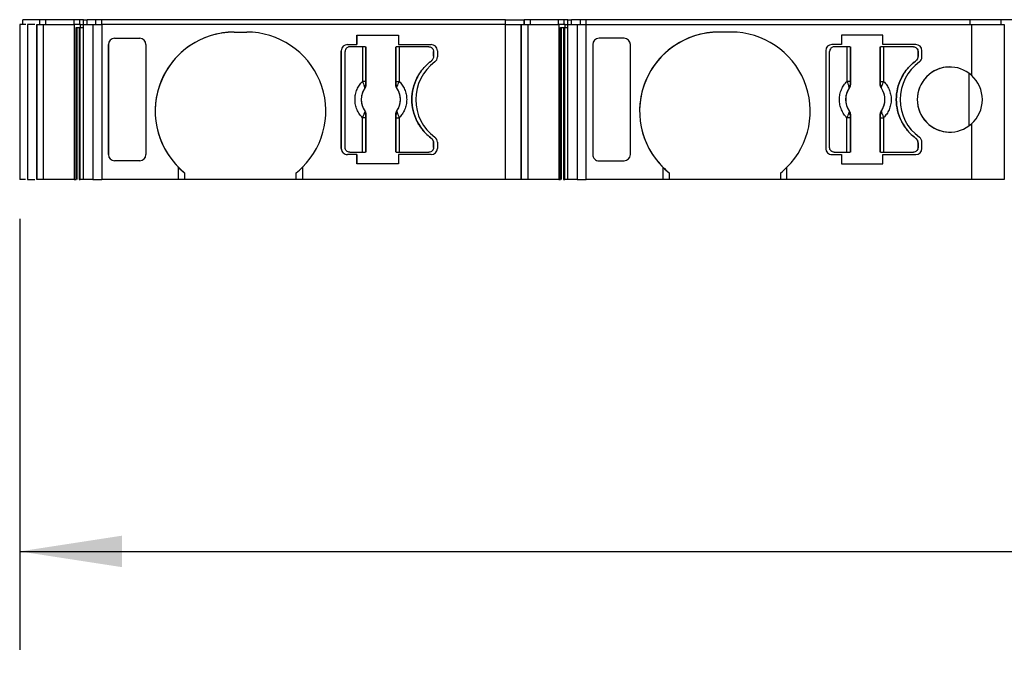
# Model space of a CAD drawing. Header units: millimetres. Extents: x 6 to 273, y 6 to 210.
# Tile 3 of 10: x 61 to 92, y 154 to 174. Entities that reach past the tile are written whole.
import ezdxf

# ---------------------------------------------------------------- set-up
doc = ezdxf.new("R2010")
doc.units = ezdxf.units.MM
doc.linetypes.add('SLD-Solid', pattern=[0])
doc.layers.add('DIMENSIONS', color=140, linetype='SLD-Solid', lineweight=25)
doc.styles.add('SLDTEXTSTYLE0', font='TXT', dxfattribs={"width": 0.7})
doc.dimstyles.new('SLDDIMSTYLE0', dxfattribs={"dimtxt": 2.158008, "dimasz": 3.302, "dimexe": 0, "dimexo": 0.0625, "dimgap": 0.539502, "dimtad": 0, "dimtih": 1, "dimtoh": 1, "dimrnd": 1e-09, "dimzin": 12, "dimdsep": 46, "dimtxsty": 'SLDTEXTSTYLE0', "dimsah": 1, "dimcen": 0.09, "dimadec": 0, "dimazin": 3, "dimtfac": 1, "dimtofl": 0, "dimtmove": 0, "dimatfit": 3, "dimfxl": 0, "dimfrac": 2, "dimtolj": 1, "dimtzin": 12, "dimarcsym": 0})

# ---------------------------------------------------------------- blocks, each defined once
blk = doc.blocks.new('_D_4')
at = {"layer": 'DIMENSIONS'}
for p, q in [((60.698, 167.837), (60.698, 153.938)), ((140.785, 167.837), (140.785, 153.938)), ((60.698, 157.113), (94.878, 157.113)), ((97.802, 157.113), (97.077, 157.113)), ((97.077, 157.113), (97.077, 153.683)), ((104.215, 157.113), (104.939, 157.113)), ((104.939, 157.113), (104.939, 153.683)), ((140.785, 157.113), (107.139, 157.113)), ((97.077, 153.683), (97.802, 153.683)), ((104.939, 153.683), (104.215, 153.683))]:
    blk.add_line(p, q, dxfattribs=at)
for points in [[(60.698, 157.113), (64, 156.605), (64, 157.621)], [(140.785, 157.113), (137.483, 157.621), (137.483, 156.605)]]:
    blk.add_solid(points, dxfattribs=at)
at = {"layer": 'DIMENSIONS', "char_height": 2.1167, "attachment_point": 1, "style": 'SLDTEXTSTYLE0'}
for s, insert in [('80.1', (97.802, 160.325)), ('3.15', (97.802, 156.412))]:
    blk.add_mtext(s, dxfattribs=dict(at, insert=insert))

msp = doc.modelspace()

# ---------------------------------------------------------------- linework, layer by layer
for p, q in [((60.698, 174.107), (60.698, 169.107)), ((60.892, 174.107), (60.698, 174.107)), ((60.798, 174.107), (60.798, 174.257)), ((61.345, 174.257), (60.798, 174.257)), ((60.945, 174.107), (60.945, 169.107)), ((61.245, 174.107), (61.245, 169.107)), ((61.245, 169.107), (61.245, 174.107)), ((61.255, 169.107), (61.255, 174.107)), ((61.255, 174.107), (61.463, 174.107)), ((61.345, 174.107), (61.345, 174.257)), ((61.352, 174.257), (61.345, 174.257)), ((61.352, 174.107), (61.352, 174.257)), ((61.541, 174.257), (61.352, 174.257)), ((61.463, 169.107), (61.463, 174.107)), ((61.463, 174.107), (62.458, 174.107)), ((61.541, 174.107), (61.541, 174.257)), ((62.449, 174.257), (61.541, 174.257)), ((62.449, 174.107), (62.449, 174.257)), ((62.636, 174.257), (62.449, 174.257)), ((62.458, 174.107), (62.458, 169.107)), ((62.517, 174.107), (62.458, 174.107)), ((62.661, 174.107), (62.517, 174.107)), ((62.517, 174.007), (62.661, 174.007)), ((62.517, 169.107), (62.517, 174.007)), ((62.539, 174.007), (62.539, 169.107)), ((62.61, 174.007), (62.61, 169.107)), ((62.636, 174.107), (62.636, 174.257)), ((62.751, 174.257), (62.636, 174.257)), ((62.652, 169.107), (62.652, 174.007)), ((62.661, 174.007), (62.661, 174.107)), ((62.661, 174.107), (62.755, 174.107)), ((62.751, 174.107), (62.751, 174.257)), ((62.751, 174.257), (62.87, 174.257)), ((62.755, 169.107), (62.755, 174.107)), ((62.755, 174.107), (63.057, 174.107)), ((62.87, 174.107), (62.87, 174.257)), ((63.153, 174.257), (62.87, 174.257)), ((63.057, 174.107), (63.057, 169.107)), ((63.057, 174.107), (63.346, 174.107)), ((63.153, 174.107), (63.153, 174.257)), ((63.346, 174.257), (63.153, 174.257)), ((63.346, 174.107), (63.346, 174.257)), ((76.365, 174.257), (63.346, 174.257)), ((63.346, 174.107), (63.346, 169.107)), ((76.365, 174.107), (63.346, 174.107)), ((76.365, 174.107), (76.365, 174.257)), ((76.365, 174.257), (76.965, 174.257)), ((76.365, 169.107), (76.365, 174.107)), ((76.365, 174.107), (76.865, 174.107)), ((76.865, 174.107), (76.865, 169.107)), ((76.865, 169.107), (76.865, 174.107)), ((76.875, 169.107), (76.875, 174.107)), ((76.875, 174.107), (77.083, 174.107)), ((76.965, 174.107), (76.965, 174.257)), ((76.972, 174.257), (76.965, 174.257)), ((76.965, 174.257), (76.965, 174.107)), ((76.972, 174.107), (76.972, 174.257)), ((77.161, 174.257), (76.972, 174.257)), ((77.083, 174.107), (77.083, 169.107)), ((77.083, 174.107), (78.078, 174.107)), ((77.161, 174.107), (77.161, 174.257)), ((78.068, 174.257), (77.161, 174.257)), ((78.068, 174.107), (78.068, 174.257)), ((78.255, 174.257), (78.068, 174.257)), ((78.078, 174.107), (78.078, 169.107)), ((78.136, 174.107), (78.078, 174.107)), ((78.281, 174.107), (78.136, 174.107)), ((78.136, 174.007), (78.281, 174.007)), ((78.136, 169.107), (78.136, 174.007)), ((78.159, 174.007), (78.159, 169.107)), ((78.23, 174.007), (78.23, 169.107)), ((78.255, 174.107), (78.255, 174.257)), ((78.37, 174.257), (78.255, 174.257)), ((78.272, 169.107), (78.272, 174.007)), ((78.281, 174.007), (78.281, 174.107)), ((78.281, 174.107), (78.375, 174.107)), ((78.37, 174.107), (78.37, 174.257)), ((78.37, 174.257), (78.49, 174.257)), ((78.375, 169.107), (78.375, 174.107)), ((78.375, 174.107), (78.676, 174.107)), ((78.49, 174.107), (78.49, 174.257)), ((78.773, 174.257), (78.49, 174.257)), ((78.676, 174.107), (78.676, 169.107)), ((78.676, 174.107), (78.966, 174.107)), ((78.773, 174.107), (78.773, 174.257)), ((78.966, 174.257), (78.773, 174.257)), ((78.966, 174.107), (78.966, 174.257)), ((91.341, 174.257), (78.966, 174.257)), ((78.966, 174.107), (91.385, 174.107)), ((78.966, 169.107), (78.966, 174.107)), ((91.341, 174.107), (91.341, 174.257)), ((92.342, 174.257), (91.341, 174.257)), ((91.385, 174.107), (91.385, 172.465)), ((91.385, 174.107), (92.442, 174.107)), ((92.342, 174.107), (92.342, 174.257)), ((92.786, 174.257), (92.342, 174.257)), ((92.442, 174.107), (92.442, 169.107)), ((63.758, 173.657), (64.566, 173.657)), ((67.616, 173.857), (68.016, 173.857)), ((71.571, 173.757), (72.912, 173.757)), ((71.571, 173.457), (71.571, 173.757)), ((71.571, 173.757), (71.571, 173.457)), ((72.912, 173.757), (72.912, 173.457)), ((80.185, 173.657), (79.376, 173.657)), ((83.635, 173.857), (83.235, 173.857)), ((87.19, 173.757), (87.19, 173.457)), ((88.531, 173.757), (87.19, 173.757)), ((87.19, 173.757), (87.19, 173.457)), ((87.19, 173.757), (87.19, 173.757)), ((88.531, 173.457), (88.531, 173.757)), ((63.558, 169.908), (63.558, 173.457)), ((63.558, 173.457), (63.558, 169.908)), ((64.766, 173.457), (64.766, 169.908)), ((71.266, 173.457), (71.571, 173.457)), ((71.75, 173.382), (71.341, 173.382)), ((71.571, 173.457), (71.571, 173.457)), ((71.75, 173.382), (71.75, 172.269)), ((71.849, 173.382), (71.849, 172.269)), ((71.859, 173.382), (71.859, 172.159)), ((72.824, 172.159), (72.824, 173.382)), ((72.833, 172.269), (72.833, 173.382)), ((72.912, 173.457), (73.966, 173.457)), ((72.933, 173.382), (72.933, 172.269)), ((73.891, 173.382), (72.933, 173.382)), ((73.891, 173.382), (73.891, 173.382)), ((79.176, 173.457), (79.176, 169.908)), ((79.176, 173.457), (79.176, 169.908)), ((80.385, 169.908), (80.385, 173.457)), ((87.19, 173.457), (86.885, 173.457)), ((87.368, 173.382), (86.96, 173.382)), ((87.368, 173.382), (87.368, 172.269)), ((87.468, 173.382), (87.468, 172.269)), ((87.478, 173.382), (87.478, 172.159)), ((88.443, 172.159), (88.443, 173.382)), ((88.452, 172.269), (88.452, 173.382)), ((89.585, 173.457), (88.531, 173.457)), ((88.552, 173.382), (88.552, 172.269)), ((89.51, 173.382), (88.552, 173.382)), ((89.51, 173.382), (89.51, 173.382)), ((71.066, 170.107), (71.066, 173.257)), ((71.066, 173.257), (71.066, 173.257)), ((71.066, 173.257), (71.066, 170.107)), ((71.191, 170.132), (71.191, 173.232)), ((74.041, 173.082), (74.041, 173.232)), ((74.041, 173.232), (74.041, 173.082)), ((74.041, 173.232), (74.041, 173.232)), ((74.041, 173.082), (74.041, 173.082)), ((74.166, 173.257), (74.166, 173.057)), ((86.685, 173.257), (86.685, 170.107)), ((86.685, 173.257), (86.685, 173.257)), ((86.685, 173.257), (86.685, 170.107)), ((86.81, 170.132), (86.81, 173.232)), ((89.66, 173.082), (89.66, 173.232)), ((89.66, 173.232), (89.66, 173.232)), ((89.66, 173.232), (89.66, 173.082)), ((89.66, 173.082), (89.66, 173.082)), ((89.785, 173.057), (89.785, 173.257)), ((73.961, 172.922), (73.961, 172.922)), ((89.58, 172.922), (89.58, 172.922)), ((91.296, 172.536), (91.296, 170.829)), ((71.849, 172.269), (71.75, 172.269)), ((71.852, 172.161), (71.859, 172.159)), ((72.824, 172.159), (72.83, 172.161)), ((72.833, 172.269), (72.933, 172.269)), ((87.468, 172.269), (87.368, 172.269)), ((87.471, 172.161), (87.478, 172.159)), ((88.443, 172.159), (88.449, 172.161)), ((88.452, 172.269), (88.552, 172.269)), ((71.821, 172.045), (71.823, 172.045)), ((72.86, 172.045), (72.861, 172.045)), ((87.44, 172.045), (87.442, 172.045)), ((88.478, 172.045), (88.48, 172.045)), ((71.823, 171.32), (71.821, 171.319)), ((71.859, 171.206), (71.852, 171.204)), ((71.859, 171.206), (71.859, 169.982)), ((72.824, 169.982), (72.824, 171.206)), ((72.824, 171.206), (72.83, 171.204)), ((72.861, 171.319), (72.86, 171.32)), ((87.442, 171.32), (87.44, 171.319)), ((87.478, 171.206), (87.471, 171.204)), ((87.478, 171.206), (87.478, 169.982)), ((88.443, 169.982), (88.443, 171.206)), ((88.443, 171.206), (88.449, 171.204)), ((88.48, 171.319), (88.478, 171.32)), ((71.75, 169.982), (71.75, 171.096)), ((71.849, 171.096), (71.75, 171.096)), ((71.849, 171.096), (71.849, 169.982)), ((72.833, 169.982), (72.833, 171.096)), ((72.833, 171.096), (72.933, 171.096)), ((72.933, 171.096), (72.933, 169.982)), ((87.368, 169.982), (87.368, 171.096)), ((87.468, 171.096), (87.368, 171.096)), ((87.468, 171.096), (87.468, 169.982)), ((88.452, 169.982), (88.452, 171.096)), ((88.452, 171.096), (88.552, 171.096)), ((88.552, 171.096), (88.552, 169.982)), ((91.385, 170.9), (91.385, 169.107)), ((73.961, 170.442), (73.961, 170.442)), ((74.041, 170.132), (74.041, 170.282)), ((74.041, 170.282), (74.041, 170.282)), ((74.041, 170.282), (74.041, 170.132)), ((74.166, 170.308), (74.166, 170.107)), ((89.58, 170.442), (89.58, 170.442)), ((89.66, 170.132), (89.66, 170.282)), ((89.66, 170.282), (89.66, 170.282)), ((89.66, 170.282), (89.66, 170.132)), ((89.785, 170.107), (89.785, 170.308)), ((71.066, 170.107), (71.066, 170.107)), ((71.571, 169.907), (71.266, 169.907)), ((71.341, 169.982), (71.75, 169.982)), ((71.571, 169.607), (71.571, 169.907)), ((71.571, 169.907), (71.571, 169.607)), ((72.912, 169.907), (72.912, 169.607)), ((73.966, 169.907), (72.912, 169.907)), ((72.933, 169.982), (73.891, 169.982)), ((74.041, 170.132), (74.041, 170.132)), ((86.685, 170.107), (86.685, 170.107)), ((86.885, 169.907), (87.19, 169.907)), ((86.96, 169.982), (87.368, 169.982)), ((87.19, 169.907), (87.19, 169.607)), ((87.19, 169.907), (87.19, 169.607)), ((88.531, 169.607), (88.531, 169.907)), ((88.531, 169.907), (89.585, 169.907)), ((88.552, 169.982), (89.51, 169.982)), ((89.66, 170.132), (89.66, 170.132)), ((64.566, 169.707), (63.758, 169.707)), ((72.912, 169.607), (71.571, 169.607)), ((71.571, 169.607), (71.571, 169.607)), ((79.376, 169.707), (80.185, 169.707)), ((87.19, 169.607), (88.531, 169.607)), ((65.816, 169.107), (65.816, 169.501)), ((66.016, 169.322), (66.016, 169.107)), ((69.616, 169.107), (69.616, 169.322)), ((69.816, 169.501), (69.816, 169.107)), ((81.435, 169.501), (81.435, 169.107)), ((81.635, 169.322), (81.635, 169.107)), ((85.235, 169.107), (85.235, 169.322)), ((85.435, 169.107), (85.435, 169.501)), ((60.889, 169.107), (60.698, 169.107)), ((61.463, 169.107), (61.255, 169.107)), ((62.458, 169.107), (61.463, 169.107)), ((62.458, 169.107), (62.517, 169.107)), ((63.057, 169.107), (62.755, 169.107)), ((63.057, 169.107), (63.346, 169.107)), ((65.816, 169.107), (63.346, 169.107)), ((66.016, 169.107), (65.816, 169.107)), ((69.616, 169.107), (66.016, 169.107)), ((69.816, 169.107), (69.616, 169.107)), ((76.365, 169.107), (69.816, 169.107)), ((76.865, 169.107), (76.365, 169.107)), ((77.083, 169.107), (76.875, 169.107)), ((78.078, 169.107), (77.083, 169.107)), ((78.078, 169.107), (78.136, 169.107)), ((78.676, 169.107), (78.375, 169.107)), ((78.676, 169.107), (78.966, 169.107)), ((81.435, 169.107), (78.966, 169.107)), ((81.635, 169.107), (81.435, 169.107)), ((85.235, 169.107), (81.635, 169.107)), ((85.435, 169.107), (85.235, 169.107)), ((91.385, 169.107), (85.435, 169.107)), ((92.442, 169.107), (91.385, 169.107))]:
    msp.add_line(p, q)
for centre, radius, start, end in [((67.616, 171.307), 2.55, 90, 225.0991), ((67.616, 171.307), 2.55, 90, 231.1377), ((68.016, 171.307), 2.55, 314.9009, 90), ((83.235, 171.307), 2.55, 90, 225.0991), ((83.235, 171.307), 2.55, 90, 231.1376), ((83.635, 171.307), 2.55, 314.9009, 90), ((71.266, 173.257), 0.2, 90, 180), ((71.266, 173.257), 0.2, 90, 180), ((73.966, 173.257), 0.2, 0, 89.9998), ((86.885, 173.257), 0.2, 90, 180), ((86.885, 173.257), 0.2, 90, 180), ((89.585, 173.257), 0.2, 0, 89.9998), ((73.966, 173.057), 0.2, 306.0319, 0), ((89.585, 173.057), 0.2, 306.0319, 0), ((74.966, 171.682), 1.5, 126.0319, 233.9681), ((90.585, 171.682), 1.5, 126.0319, 233.9681), ((90.685, 171.682), 1.05, 48.1905, 311.8095), ((90.685, 171.682), 1.05, 90, 270), ((90.685, 171.682), 1.05, 311.8095, 48.1905), ((71.788, 172.176), 0.066, 289.9615, 346.8945), ((72.895, 172.176), 0.066, 193.1054, 250.0385), ((87.407, 172.176), 0.066, 289.9615, 346.8945), ((88.513, 172.176), 0.066, 193.1054, 250.0385), ((72.341, 171.682), 0.634, 145.0833, 214.9167), ((72.341, 171.682), 0.634, 325.0833, 34.9167), ((87.96, 171.682), 0.634, 145.0833, 214.9167), ((87.96, 171.682), 0.634, 325.0833, 34.9167), ((71.788, 171.189), 0.066, 13.1055, 70.0385), ((72.895, 171.189), 0.066, 109.9615, 166.8946), ((87.407, 171.189), 0.066, 13.1055, 70.0385), ((88.513, 171.189), 0.066, 109.9615, 166.8946), ((73.966, 170.308), 0.2, 0, 53.9679), ((89.585, 170.308), 0.2, 0, 53.9679), ((71.266, 170.107), 0.2, 180, 270.0003), ((73.966, 170.107), 0.2, 270.0005, 0), ((86.885, 170.107), 0.2, 180, 270.0003), ((89.585, 170.107), 0.2, 270, 0), ((67.616, 171.307), 2.55, 225.0991, 231.1377), ((68.016, 171.307), 2.55, 308.8623, 314.9008), ((83.235, 171.307), 2.55, 225.0991, 231.1376), ((83.635, 171.307), 2.55, 308.8623, 314.9009)]:
    msp.add_arc(centre, radius, start, end)
for centre, major_axis, start_param, end_param in [((63.758, 173.457), (0, -0.201), 3.141599, 4.712395), ((64.566, 173.457), (0, -0.201), 1.570803, 3.141598), ((63.758, 169.908), (0, 0.201), 1.57079, 3.141586), ((64.566, 169.908), (0, 0.201), 3.141586, 4.712382)]:
    msp.add_ellipse(centre, major_axis=major_axis, ratio=0.996195, start_param=start_param, end_param=end_param)
at = {"extrusion": (-6.31539e-08, -5.08014e-15, 1)}
msp.add_ellipse((79.376, 173.457), major_axis=(0, -0.201), ratio=0.996195, start_param=3.141599, end_param=4.712395, dxfattribs=at)
at = {"extrusion": (-6.31539e-08, -5.08013e-15, 1)}
msp.add_ellipse((80.185, 173.457), major_axis=(0, -0.201), ratio=0.996195, start_param=1.570802, end_param=3.141598, dxfattribs=at)
at = {"extrusion": (-6.31539e-08, 5.08014e-15, 1)}
msp.add_ellipse((79.376, 169.908), major_axis=(0, 0.201), ratio=0.996195, start_param=1.57079, end_param=3.141587, dxfattribs=at)
at = {"extrusion": (-6.31539e-08, 5.08013e-15, 1)}
msp.add_ellipse((80.185, 169.908), major_axis=(0, 0.201), ratio=0.996195, start_param=3.141587, end_param=4.712382, dxfattribs=at)
for points, knots in [([(61.181, 174.107), (61.164, 174.107), (61.108, 174.107), (61.029, 174.107), (60.959, 174.107), (60.95, 174.107), (60.945, 174.107)], [0, 0, 0, 0, 0.127622, 0.418415, 0.709207, 1, 1, 1, 1]), ([(62.661, 174.007), (62.685, 174.007), (62.719, 174.007), (62.746, 174.007), (62.755, 174.007)], [0, 0, 0, 0, 0.671812, 1, 1, 1, 1]), ([(78.281, 174.007), (78.305, 174.007), (78.339, 174.007), (78.366, 174.007), (78.375, 174.007)], [0, 0, 0, 0, 0.671812, 1, 1, 1, 1]), ([(71.341, 173.382), (71.328, 173.381), (71.302, 173.38), (71.265, 173.364), (71.229, 173.336), (71.197, 173.292), (71.193, 173.252), (71.191, 173.232)], [0, 0, 0, 0, 0.168224, 0.331133, 0.500763, 0.749586, 1, 1, 1, 1]), ([(71.849, 173.382), (71.847, 173.382), (71.836, 173.382), (71.799, 173.382), (71.774, 173.382), (71.75, 173.382)], [0, 0, 0, 0, 0.5, 0.5, 1, 1, 1, 1]), ([(72.933, 173.382), (72.908, 173.382), (72.884, 173.382), (72.847, 173.382), (72.836, 173.382), (72.833, 173.382)], [0, 0, 0, 0, 0.5, 0.5, 1, 1, 1, 1]), ([(73.891, 173.382), (73.931, 173.382), (73.97, 173.366), (74.025, 173.311), (74.041, 173.272), (74.041, 173.232)], [0, 0, 0, 0, 0.5, 0.5, 1, 1, 1, 1]), ([(73.891, 173.382), (73.905, 173.381), (73.931, 173.38), (73.967, 173.364), (74.003, 173.336), (74.035, 173.292), (74.039, 173.252), (74.041, 173.232)], [0, 0, 0, 0, 0.168224, 0.331133, 0.500763, 0.749586, 1, 1, 1, 1]), ([(86.96, 173.382), (86.947, 173.381), (86.921, 173.38), (86.884, 173.364), (86.848, 173.336), (86.816, 173.292), (86.812, 173.252), (86.81, 173.232)], [0, 0, 0, 0, 0.168224, 0.331133, 0.500763, 0.749586, 1, 1, 1, 1]), ([(87.468, 173.382), (87.466, 173.382), (87.454, 173.382), (87.418, 173.382), (87.393, 173.382), (87.368, 173.382)], [0, 0, 0, 0, 0.5, 0.5, 1, 1, 1, 1]), ([(88.552, 173.382), (88.527, 173.382), (88.502, 173.382), (88.466, 173.382), (88.454, 173.382), (88.452, 173.382)], [0, 0, 0, 0, 0.5, 0.5, 1, 1, 1, 1]), ([(89.51, 173.382), (89.549, 173.382), (89.588, 173.366), (89.644, 173.311), (89.66, 173.272), (89.66, 173.232)], [0, 0, 0, 0, 0.5, 0.5, 1, 1, 1, 1]), ([(89.51, 173.382), (89.523, 173.381), (89.549, 173.38), (89.586, 173.364), (89.622, 173.336), (89.654, 173.292), (89.658, 173.252), (89.66, 173.232)], [0, 0, 0, 0, 0.168224, 0.331133, 0.500763, 0.749586, 1, 1, 1, 1]), ([(74.041, 173.082), (74.04, 173.067), (74.038, 173.036), (74.022, 172.992), (73.997, 172.953), (73.973, 172.932), (73.961, 172.922)], [0, 0, 0, 0, 0.249233, 0.499959, 0.749241, 1, 1, 1, 1]), ([(89.66, 173.082), (89.659, 173.067), (89.657, 173.036), (89.64, 172.992), (89.615, 172.953), (89.592, 172.932), (89.58, 172.922)], [0, 0, 0, 0, 0.2492334, 0.4999587, 0.7492415, 1, 1, 1, 1]), ([(73.961, 172.922), (73.93, 172.897), (73.867, 172.848), (73.78, 172.765), (73.7, 172.677), (73.627, 172.583), (73.562, 172.482), (73.466, 172.307), (73.368, 172.042), (73.328, 171.683), (73.368, 171.323), (73.479, 171.02), (73.623, 170.781), (73.776, 170.594), (73.899, 170.493), (73.961, 170.442)], [0, 0, 0, 0, 0.042112, 0.083729, 0.125101, 0.166484, 0.208132, 0.250294, 0.375098, 0.50009, 0.624895, 0.749887, 0.833557, 0.916248, 1, 1, 1, 1]), ([(73.961, 170.442), (73.93, 170.467), (73.867, 170.517), (73.78, 170.599), (73.7, 170.688), (73.627, 170.782), (73.562, 170.883), (73.466, 171.058), (73.368, 171.323), (73.328, 171.682), (73.368, 172.042), (73.479, 172.344), (73.623, 172.584), (73.776, 172.77), (73.899, 172.871), (73.961, 172.922)], [0, 0, 0, 0, 0.042112, 0.083729, 0.125101, 0.166484, 0.208132, 0.250294, 0.375098, 0.50009, 0.624895, 0.749887, 0.833557, 0.916248, 1, 1, 1, 1]), ([(89.58, 170.442), (89.548, 170.467), (89.485, 170.517), (89.398, 170.599), (89.318, 170.688), (89.246, 170.782), (89.18, 170.883), (89.084, 171.058), (88.987, 171.323), (88.947, 171.682), (88.987, 172.042), (89.098, 172.344), (89.242, 172.584), (89.394, 172.77), (89.518, 172.871), (89.58, 172.922)], [0, 0, 0, 0, 0.042112, 0.083729, 0.125101, 0.166484, 0.208132, 0.250294, 0.375098, 0.50009, 0.624895, 0.749887, 0.833557, 0.916248, 1, 1, 1, 1]), ([(89.58, 172.922), (89.548, 172.897), (89.485, 172.848), (89.398, 172.765), (89.318, 172.677), (89.246, 172.583), (89.18, 172.482), (89.084, 172.307), (88.987, 172.042), (88.947, 171.683), (88.987, 171.323), (89.098, 171.02), (89.242, 170.781), (89.394, 170.594), (89.518, 170.493), (89.58, 170.442)], [0, 0, 0, 0, 0.042112, 0.083729, 0.125101, 0.166484, 0.208132, 0.250294, 0.375098, 0.50009, 0.624895, 0.749887, 0.833557, 0.916248, 1, 1, 1, 1]), ([(71.75, 171.096), (71.732, 171.115), (71.696, 171.153), (71.65, 171.215), (71.609, 171.282), (71.562, 171.38), (71.519, 171.513), (71.503, 171.682), (71.519, 171.852), (71.57, 172.009), (71.645, 172.152), (71.715, 172.23), (71.75, 172.269)], [0, 0, 0, 0, 0.06027, 0.120056, 0.179893, 0.240314, 0.370015, 0.500128, 0.629829, 0.759943, 0.879871, 1, 1, 1, 1]), ([(71.821, 172.045), (71.823, 172.051), (71.826, 172.06), (71.823, 172.078), (71.818, 172.096), (71.813, 172.108), (71.811, 172.114)], [0, 0, 0, 0, 0.306881, 0.575882, 0.806979, 1, 1, 1, 1]), ([(71.852, 172.161), (71.852, 172.145), (71.851, 172.103), (71.833, 172.067), (71.821, 172.045)], [0, 0, 0, 0, 0.389276, 1, 1, 1, 1]), ([(71.859, 172.159), (71.858, 172.145), (71.857, 172.118), (71.844, 172.079), (71.83, 172.056), (71.823, 172.045)], [0, 0, 0, 0, 0.335719, 0.664281, 1, 1, 1, 1]), ([(71.849, 172.269), (71.849, 172.249), (71.85, 172.21), (71.851, 172.177), (71.852, 172.161)], [0, 0, 0, 0, 0.521485, 1, 1, 1, 1]), ([(72.86, 172.045), (72.853, 172.056), (72.838, 172.079), (72.826, 172.118), (72.825, 172.145), (72.824, 172.159)], [0, 0, 0, 0, 0.335719, 0.664281, 1, 1, 1, 1]), ([(72.83, 172.161), (72.831, 172.171), (72.832, 172.192), (72.833, 172.229), (72.833, 172.255), (72.833, 172.269)], [0, 0, 0, 0, 0.317222, 0.645084, 1, 1, 1, 1]), ([(72.861, 172.045), (72.855, 172.057), (72.843, 172.078), (72.834, 172.111), (72.83, 172.138), (72.83, 172.154), (72.83, 172.161)], [0, 0, 0, 0, 0.332097, 0.61117, 0.833934, 1, 1, 1, 1]), ([(72.933, 172.269), (72.951, 172.25), (72.987, 172.212), (73.033, 172.149), (73.074, 172.083), (73.121, 171.985), (73.163, 171.852), (73.18, 171.683), (73.164, 171.513), (73.113, 171.355), (73.037, 171.212), (72.968, 171.135), (72.933, 171.096)], [0, 0, 0, 0, 0.0602697, 0.1200562, 0.1798933, 0.2403137, 0.3700145, 0.5001284, 0.6298294, 0.7599435, 0.879871, 1, 1, 1, 1]), ([(87.368, 171.096), (87.35, 171.115), (87.315, 171.153), (87.268, 171.215), (87.228, 171.282), (87.18, 171.38), (87.138, 171.513), (87.121, 171.682), (87.138, 171.852), (87.188, 172.009), (87.264, 172.152), (87.334, 172.23), (87.368, 172.269)], [0, 0, 0, 0, 0.0602697, 0.1200562, 0.1798933, 0.2403137, 0.3700145, 0.5001284, 0.6298294, 0.7599435, 0.879871, 1, 1, 1, 1]), ([(87.44, 172.045), (87.442, 172.051), (87.444, 172.06), (87.442, 172.078), (87.437, 172.096), (87.432, 172.108), (87.429, 172.114)], [0, 0, 0, 0, 0.306881, 0.575882, 0.806979, 1, 1, 1, 1]), ([(87.471, 172.161), (87.47, 172.145), (87.469, 172.103), (87.451, 172.067), (87.44, 172.045)], [0, 0, 0, 0, 0.389276, 1, 1, 1, 1]), ([(87.478, 172.159), (87.477, 172.145), (87.475, 172.118), (87.463, 172.079), (87.449, 172.056), (87.442, 172.045)], [0, 0, 0, 0, 0.3357194, 0.6642806, 1, 1, 1, 1]), ([(87.468, 172.269), (87.468, 172.249), (87.468, 172.21), (87.47, 172.177), (87.471, 172.161)], [0, 0, 0, 0, 0.521485, 1, 1, 1, 1]), ([(88.478, 172.045), (88.471, 172.056), (88.457, 172.079), (88.445, 172.118), (88.443, 172.145), (88.443, 172.159)], [0, 0, 0, 0, 0.335719, 0.664281, 1, 1, 1, 1]), ([(88.449, 172.161), (88.45, 172.171), (88.451, 172.192), (88.452, 172.229), (88.452, 172.255), (88.452, 172.269)], [0, 0, 0, 0, 0.3172218, 0.6450837, 1, 1, 1, 1]), ([(88.48, 172.045), (88.474, 172.057), (88.462, 172.078), (88.453, 172.111), (88.449, 172.138), (88.449, 172.154), (88.449, 172.161)], [0, 0, 0, 0, 0.332097, 0.61117, 0.833934, 1, 1, 1, 1]), ([(88.552, 172.269), (88.57, 172.25), (88.605, 172.212), (88.652, 172.149), (88.692, 172.083), (88.74, 171.985), (88.782, 171.852), (88.799, 171.683), (88.782, 171.513), (88.732, 171.355), (88.656, 171.212), (88.586, 171.135), (88.552, 171.096)], [0, 0, 0, 0, 0.06027, 0.120056, 0.179893, 0.240314, 0.370015, 0.500128, 0.629829, 0.759943, 0.879871, 1, 1, 1, 1]), ([(71.823, 172.045), (71.809, 172.023), (71.781, 171.98), (71.749, 171.91), (71.726, 171.837), (71.712, 171.76), (71.707, 171.676), (71.714, 171.584), (71.737, 171.489), (71.772, 171.4), (71.806, 171.347), (71.823, 171.32)], [0, 0, 0, 0, 0.101069, 0.200103, 0.298615, 0.398141, 0.500173, 0.626627, 0.756016, 0.877292, 1, 1, 1, 1]), ([(72.86, 171.32), (72.874, 171.342), (72.902, 171.385), (72.934, 171.455), (72.957, 171.528), (72.971, 171.604), (72.976, 171.689), (72.969, 171.781), (72.946, 171.875), (72.911, 171.965), (72.877, 172.018), (72.86, 172.045)], [0, 0, 0, 0, 0.101069, 0.200103, 0.298615, 0.398141, 0.500173, 0.626627, 0.756016, 0.877292, 1, 1, 1, 1]), ([(87.442, 172.045), (87.427, 172.023), (87.399, 171.98), (87.368, 171.91), (87.344, 171.837), (87.331, 171.76), (87.326, 171.676), (87.332, 171.584), (87.355, 171.489), (87.391, 171.4), (87.425, 171.347), (87.442, 171.32)], [0, 0, 0, 0, 0.101069, 0.200103, 0.298615, 0.398141, 0.500173, 0.626627, 0.756016, 0.877292, 1, 1, 1, 1]), ([(88.478, 171.32), (88.493, 171.342), (88.521, 171.385), (88.552, 171.455), (88.576, 171.528), (88.589, 171.604), (88.595, 171.689), (88.588, 171.781), (88.565, 171.875), (88.529, 171.965), (88.495, 172.018), (88.478, 172.045)], [0, 0, 0, 0, 0.101069, 0.200103, 0.298615, 0.398141, 0.500173, 0.626627, 0.756016, 0.877292, 1, 1, 1, 1]), ([(71.821, 171.319), (71.828, 171.308), (71.84, 171.287), (71.849, 171.254), (71.852, 171.227), (71.852, 171.211), (71.852, 171.204)], [0, 0, 0, 0, 0.332097, 0.61117, 0.833934, 1, 1, 1, 1]), ([(71.823, 171.32), (71.83, 171.308), (71.844, 171.286), (71.857, 171.246), (71.858, 171.219), (71.859, 171.206)], [0, 0, 0, 0, 0.335719, 0.664281, 1, 1, 1, 1]), ([(71.852, 171.204), (71.852, 171.194), (71.851, 171.173), (71.85, 171.135), (71.849, 171.109), (71.849, 171.096)], [0, 0, 0, 0, 0.317222, 0.645084, 1, 1, 1, 1]), ([(72.824, 171.206), (72.825, 171.219), (72.826, 171.246), (72.838, 171.286), (72.853, 171.308), (72.86, 171.32)], [0, 0, 0, 0, 0.335719, 0.664281, 1, 1, 1, 1]), ([(72.83, 171.204), (72.831, 171.22), (72.832, 171.262), (72.85, 171.298), (72.861, 171.319)], [0, 0, 0, 0, 0.389276, 1, 1, 1, 1]), ([(72.833, 171.096), (72.833, 171.116), (72.833, 171.155), (72.831, 171.188), (72.83, 171.204)], [0, 0, 0, 0, 0.521485, 1, 1, 1, 1]), ([(72.861, 171.319), (72.86, 171.314), (72.857, 171.304), (72.86, 171.286), (72.865, 171.269), (72.87, 171.256), (72.872, 171.251)], [0, 0, 0, 0, 0.306881, 0.575882, 0.806979, 1, 1, 1, 1]), ([(72.872, 171.251), (72.876, 171.242), (72.886, 171.221), (72.902, 171.182), (72.918, 171.139), (72.928, 171.11), (72.933, 171.096)], [0, 0, 0, 0, 0.220475, 0.499075, 0.748119, 1, 1, 1, 1]), ([(87.44, 171.319), (87.446, 171.308), (87.458, 171.287), (87.467, 171.254), (87.471, 171.227), (87.471, 171.211), (87.471, 171.204)], [0, 0, 0, 0, 0.332097, 0.61117, 0.833934, 1, 1, 1, 1]), ([(87.442, 171.32), (87.449, 171.308), (87.463, 171.286), (87.475, 171.246), (87.477, 171.219), (87.478, 171.206)], [0, 0, 0, 0, 0.3357194, 0.6642806, 1, 1, 1, 1]), ([(87.471, 171.204), (87.47, 171.194), (87.469, 171.173), (87.468, 171.135), (87.468, 171.109), (87.468, 171.096)], [0, 0, 0, 0, 0.317222, 0.645084, 1, 1, 1, 1]), ([(88.443, 171.206), (88.443, 171.219), (88.445, 171.246), (88.457, 171.286), (88.471, 171.308), (88.478, 171.32)], [0, 0, 0, 0, 0.3357194, 0.6642806, 1, 1, 1, 1]), ([(88.449, 171.204), (88.45, 171.22), (88.451, 171.262), (88.469, 171.298), (88.48, 171.319)], [0, 0, 0, 0, 0.389276, 1, 1, 1, 1]), ([(88.452, 171.096), (88.452, 171.116), (88.452, 171.155), (88.45, 171.188), (88.449, 171.204)], [0, 0, 0, 0, 0.521485, 1, 1, 1, 1]), ([(88.48, 171.319), (88.478, 171.314), (88.476, 171.304), (88.478, 171.286), (88.483, 171.269), (88.488, 171.256), (88.491, 171.251)], [0, 0, 0, 0, 0.306881, 0.575882, 0.806979, 1, 1, 1, 1]), ([(88.491, 171.251), (88.495, 171.242), (88.504, 171.221), (88.52, 171.182), (88.537, 171.139), (88.547, 171.11), (88.552, 171.096)], [0, 0, 0, 0, 0.2204753, 0.4990753, 0.7481191, 1, 1, 1, 1]), ([(74.041, 170.282), (74.04, 170.298), (74.038, 170.329), (74.022, 170.372), (73.997, 170.412), (73.973, 170.432), (73.961, 170.442)], [0, 0, 0, 0, 0.249233, 0.499959, 0.749241, 1, 1, 1, 1]), ([(73.961, 170.442), (73.973, 170.432), (73.997, 170.412), (74.022, 170.373), (74.038, 170.329), (74.04, 170.298), (74.041, 170.282)], [0, 0, 0, 0, 0.249233, 0.499959, 0.749241, 1, 1, 1, 1]), ([(89.66, 170.282), (89.659, 170.298), (89.657, 170.329), (89.64, 170.372), (89.615, 170.412), (89.592, 170.432), (89.58, 170.442)], [0, 0, 0, 0, 0.249233, 0.499959, 0.749241, 1, 1, 1, 1]), ([(89.58, 170.442), (89.592, 170.432), (89.615, 170.412), (89.64, 170.373), (89.657, 170.329), (89.659, 170.298), (89.66, 170.282)], [0, 0, 0, 0, 0.249233, 0.499959, 0.749241, 1, 1, 1, 1]), ([(71.066, 170.107), (71.067, 170.094), (71.068, 170.068), (71.08, 170.03), (71.099, 169.996), (71.132, 169.956), (71.187, 169.915), (71.24, 169.91), (71.266, 169.907)], [0, 0, 0, 0, 0.12725, 0.249812, 0.372751, 0.501086, 0.749808, 1, 1, 1, 1]), ([(71.341, 169.982), (71.302, 169.982), (71.263, 169.999), (71.208, 170.054), (71.191, 170.093), (71.191, 170.132)], [0, 0, 0, 0, 0.5, 0.5, 1, 1, 1, 1]), ([(71.75, 169.982), (71.774, 169.982), (71.799, 169.982), (71.836, 169.982), (71.847, 169.982), (71.849, 169.982)], [0, 0, 0, 0, 0.5, 0.5, 1, 1, 1, 1]), ([(72.833, 169.982), (72.836, 169.982), (72.847, 169.982), (72.884, 169.982), (72.908, 169.982), (72.933, 169.982)], [0, 0, 0, 0, 0.5, 0.5, 1, 1, 1, 1]), ([(74.041, 170.132), (74.041, 170.093), (74.025, 170.054), (73.97, 169.999), (73.931, 169.982), (73.891, 169.982)], [0, 0, 0, 0, 0.5, 0.5, 1, 1, 1, 1]), ([(74.041, 170.132), (74.04, 170.119), (74.039, 170.093), (74.023, 170.056), (73.995, 170.02), (73.951, 169.988), (73.911, 169.984), (73.891, 169.982)], [0, 0, 0, 0, 0.168224, 0.3311335, 0.500763, 0.7495865, 1, 1, 1, 1]), ([(86.685, 170.107), (86.686, 170.094), (86.687, 170.068), (86.699, 170.03), (86.717, 169.996), (86.751, 169.956), (86.806, 169.915), (86.859, 169.91), (86.885, 169.907)], [0, 0, 0, 0, 0.12725, 0.249812, 0.372751, 0.501086, 0.749808, 1, 1, 1, 1]), ([(86.96, 169.982), (86.921, 169.982), (86.882, 169.999), (86.826, 170.054), (86.81, 170.093), (86.81, 170.132)], [0, 0, 0, 0, 0.5, 0.5, 1, 1, 1, 1]), ([(87.368, 169.982), (87.393, 169.982), (87.418, 169.982), (87.454, 169.982), (87.466, 169.982), (87.468, 169.982)], [0, 0, 0, 0, 0.5, 0.5, 1, 1, 1, 1]), ([(88.452, 169.982), (88.454, 169.982), (88.466, 169.982), (88.502, 169.982), (88.527, 169.982), (88.552, 169.982)], [0, 0, 0, 0, 0.5, 0.5, 1, 1, 1, 1]), ([(89.66, 170.132), (89.66, 170.093), (89.644, 170.054), (89.588, 169.999), (89.549, 169.982), (89.51, 169.982)], [0, 0, 0, 0, 0.5, 0.5, 1, 1, 1, 1]), ([(89.66, 170.132), (89.659, 170.119), (89.657, 170.093), (89.642, 170.056), (89.613, 170.02), (89.569, 169.988), (89.53, 169.984), (89.51, 169.982)], [0, 0, 0, 0, 0.168224, 0.331133, 0.500763, 0.749586, 1, 1, 1, 1]), ([(60.945, 169.107), (60.95, 169.107), (60.959, 169.107), (61.029, 169.107), (61.108, 169.107), (61.164, 169.107), (61.181, 169.107)], [0, 0, 0, 0, 0.290793, 0.581585, 0.872378, 1, 1, 1, 1]), ([(62.755, 169.107), (62.746, 169.107), (62.714, 169.107), (62.676, 169.107), (62.66, 169.107), (62.652, 169.107)], [0, 0, 0, 0, 0.17371, 0.586855, 1, 1, 1, 1]), ([(78.375, 169.107), (78.366, 169.107), (78.334, 169.107), (78.296, 169.107), (78.28, 169.107), (78.272, 169.107)], [0, 0, 0, 0, 0.17371, 0.586855, 1, 1, 1, 1])]:
    msp.add_open_spline(points, degree=3, knots=knots)
for points in [[(74.041, 173.082), (74.041, 173.021), (74.011, 172.959), (73.961, 172.922)], [(89.66, 173.082), (89.66, 173.021), (89.629, 172.959), (89.58, 172.922)], [(71.75, 172.269), (71.769, 172.213), (71.791, 172.156), (71.811, 172.114)], [(72.861, 172.045), (72.855, 172.061), (72.858, 172.083), (72.872, 172.114)], [(72.872, 172.114), (72.892, 172.156), (72.914, 172.213), (72.933, 172.269)], [(87.368, 172.269), (87.387, 172.213), (87.41, 172.156), (87.429, 172.114)], [(88.48, 172.045), (88.474, 172.061), (88.477, 172.083), (88.491, 172.114)], [(88.491, 172.114), (88.51, 172.156), (88.533, 172.213), (88.552, 172.269)], [(71.811, 171.251), (71.791, 171.209), (71.769, 171.152), (71.75, 171.096)], [(71.821, 171.319), (71.828, 171.304), (71.825, 171.281), (71.811, 171.251)], [(87.429, 171.251), (87.41, 171.209), (87.387, 171.152), (87.368, 171.096)], [(87.44, 171.319), (87.447, 171.304), (87.443, 171.281), (87.429, 171.251)], [(62.61, 169.107), (62.631, 169.107), (62.648, 169.107), (62.652, 169.107)], [(78.23, 169.107), (78.251, 169.107), (78.268, 169.107), (78.272, 169.107)]]:
    msp.add_open_spline(points, degree=3)

# ---------------------------------------------------------------- dimensions: what is measured, and where the dimension line sits
at = {"layer": 'DIMENSIONS'}
dim = msp.add_linear_dim(base=(140.785, 157.113), p1=(60.698, 169.107), p2=(140.785, 169.107), angle=360, dimstyle='SLDDIMSTYLE0', dxfattribs=at)
dim.commit()
dim.dimension.update_dxf_attribs({"geometry": '_D_4', "text_midpoint": (101.008, 157.113), "dimtype": 160})

doc.saveas('drawing.dxf')
